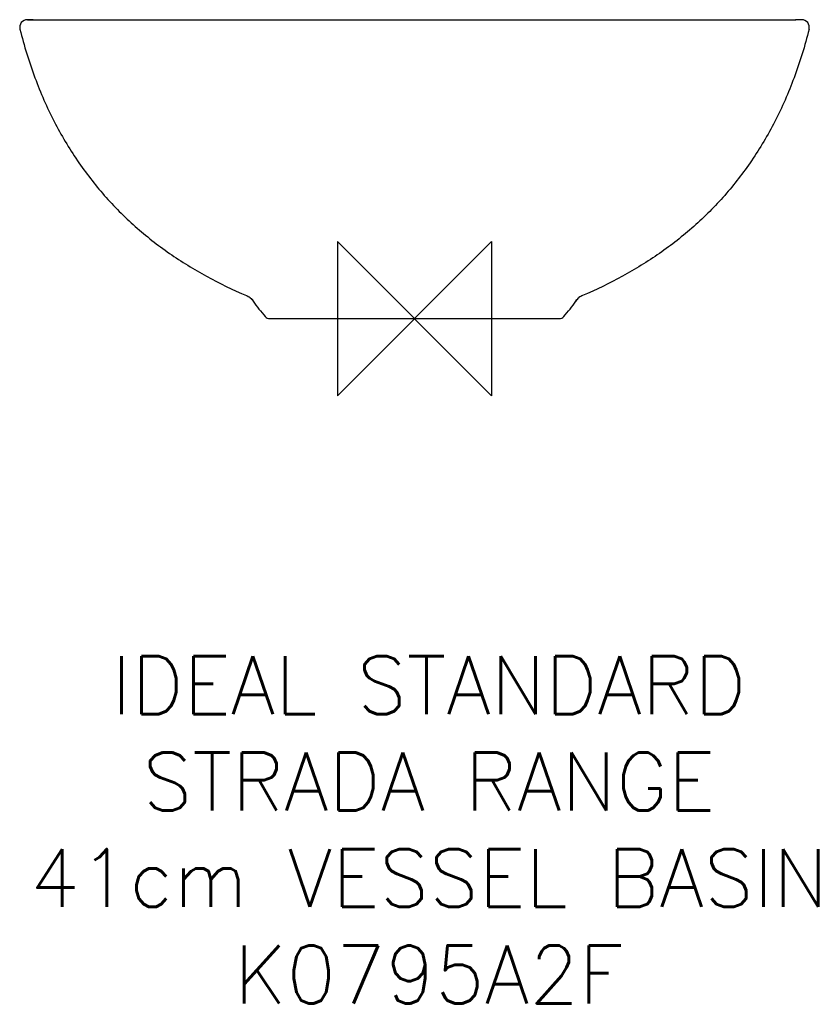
# Model space of a CAD drawing. Header units: millimetres. Extents: x -205 to 205, y -356 to 155.
import ezdxf

# ---------------------------------------------------------------- set-up
doc = ezdxf.new("R2010")
doc.units = ezdxf.units.MM
doc.header["$LTSCALE"] = 32.67
for name, color, linetype in [('DETAIL', 2, 'CONTINUOUS'), ('ORIGIN', 6, 'CONTINUOUS'), ('Text', 7, 'CONTINUOUS')]:
    doc.layers.add(name, color=color, linetype=linetype)
doc.styles.add('Fastrack', font='simplex.shx')

# ---------------------------------------------------------------- blocks, each defined once
blk = doc.blocks.new('ORIGIN')
at = {"layer": 'ORIGIN'}
blk.add_lwpolyline([(-20, 20), (-20, -20), (20, 20), (20, -20)], close=True, dxfattribs=at)

msp = doc.modelspace()

# ---------------------------------------------------------------- linework, layer by layer
at = {"layer": 'DETAIL'}
for p, q in [((-200.83, 155.02), (-197.71, 155.02)), ((-197.79, 155.02), (-200.83, 155.02)), ((-200.83, 155.02), (-197.8, 155.02)), ((-197.8, 155.02), (0, 155.02)), ((0, 155.02), (197.8, 155.02)), ((200.83, 155.02), (197.71, 155.02)), ((200.83, 155.02), (197.79, 155.02)), ((-87.2, 11.94), (-86.4, 11.57)), ((-84.27, 9.84), (-83.73, 9.09)), ((83.73, 9.09), (84.27, 9.84)), ((-75.17, 0), (75.17, 0))]:
    msp.add_line(p, q, dxfattribs=at)
for centre, radius, start, end in [((-200.83, 151.02), 4, 90, 194.1234), ((200.83, 151.02), 4, 345.8766, 90), ((-88.3, 7.05), 4.88, 50.7963, 51.8436), ((88.31, 7.05), 4.88, 128.1521, 129.2024), ((-16.92, 54.76), 80.92, 214.3566, 221.6257), ((16.92, 54.76), 80.92, 318.3743, 325.6434), ((-75.17, 3), 3, 221.6467, 269.9999), ((75.17, 3), 3, 270.0001, 318.3533)]:
    msp.add_arc(centre, radius, start, end, dxfattribs=at)
for points, start_tangent, end_tangent in [([(-204.71, 150.04), (-196.91, 124.85), (-186.91, 102.17), (-174.87, 81.89), (-160.92, 63.9)], (0.244011, -0.969773), (0.660598, -0.75074)), ([(204.71, 150.04), (196.91, 124.85), (186.91, 102.17), (174.87, 81.89), (160.92, 63.9)], (-0.244011, -0.969773), (-0.660598, -0.75074)), ([(-160.92, 63.9), (-144.87, 47.79), (-127.13, 33.84), (-107.86, 21.93), (-87.2, 11.94)], (0.660598, -0.75074), (0.920203, -0.391441)), ([(160.92, 63.9), (144.87, 47.79), (127.13, 33.84), (107.86, 21.93), (87.2, 11.94)], (-0.660598, -0.75074), (-0.920203, -0.391441)), ([(-87.2, 11.94), (-86.3, 11.52)], (0.920203, -0.391442), (0.887458, -0.460889)), ([(-86.3, 11.52), (-85.29, 10.88)], (0.887458, -0.460889), (0.786295, -0.617851)), ([(-85.22, 10.83), (-84.33, 9.91)], (0.77487, -0.63212), (0.628471, -0.777833)), ([(85.22, 10.83), (84.33, 9.91)], (-0.774884, -0.632103), (-0.628479, -0.777827)), ([(86.3, 11.52), (85.29, 10.88)], (-0.887462, -0.460881), (-0.786341, -0.617793)), ([(87.2, 11.94), (86.3, 11.52)], (-0.920203, -0.391442), (-0.887462, -0.460881)), ([(-84.33, 9.91), (-83.73, 9.09)], (0.628471, -0.777833), (0.56428, -0.825583)), ([(84.33, 9.91), (83.73, 9.09)], (-0.628479, -0.777827), (-0.56428, -0.825583))]:
    msp.add_spline(points, degree=3, dxfattribs=dict(at, start_tangent=start_tangent, end_tangent=end_tangent))

# ---------------------------------------------------------------- block references
at = {"layer": 'ORIGIN', "xscale": -2, "yscale": 2, "zscale": 2}
msp.add_blockref('ORIGIN', (0, 0), dxfattribs=at)

# ---------------------------------------------------------------- texts
at = {"layer": 'Text', "insert": (7.49, -175.11), "char_height": 30, "width": 2237.2895, "attachment_point": 2, "style": 'Fastrack'}
msp.add_mtext('IDEAL STANDARD\\PSTRADA RANGE\\P41cm VESSEL BASIN\\PK0795A2F', dxfattribs=at)

doc.saveas('drawing.dxf')
